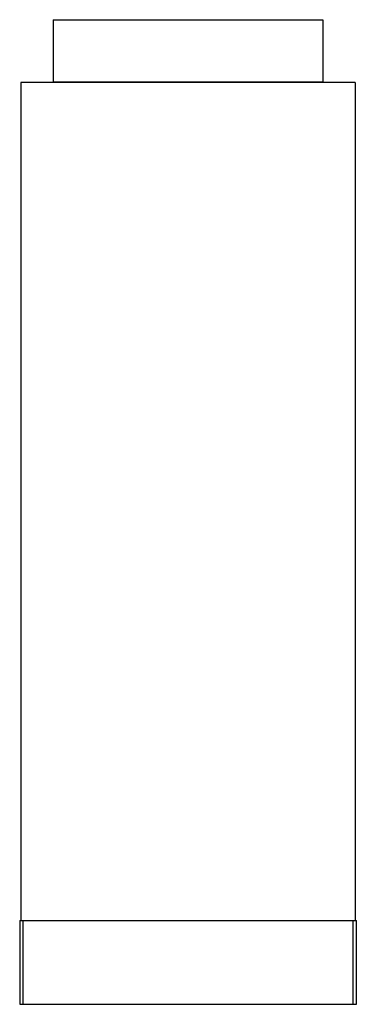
# Model space of a CAD drawing. Header units: millimetres. Extents: x 575 to 1380, y 182 to 2534.
import ezdxf

# ---------------------------------------------------------------- set-up
doc = ezdxf.new("R2010")
doc.units = ezdxf.units.MM
doc.header["$LTSCALE"] = 177.70984
doc.layers.get('0').update_dxf_attribs({"linetype": 'CONTINUOUS'})

msp = doc.modelspace()

# ---------------------------------------------------------------- linework, layer by layer
at = {"color": 7, "linetype": 'Continuous'}
for p, q in [((654.7, 2534.4), (654.7, 2384.4)), ((654.7, 2534.4), (1299.7, 2534.4)), ((1299.7, 2534.4), (1299.7, 2384.4)), ((577.2, 2384.4), (577.2, 381.9)), ((1377.2, 2384.4), (577.2, 2384.4)), ((654.7, 2385.9), (1299.7, 2385.9)), ((1377.2, 2384.4), (1377.2, 381.9)), ((574.7, 381.9), (1379.7, 381.9)), ((574.7, 381.9), (574.7, 181.9)), ((583.3, 181.9), (583.3, 381.9)), ((1371.1, 381.9), (1371.1, 181.9)), ((1379.7, 181.9), (1379.7, 381.9)), ((574.7, 181.9), (1379.7, 181.9))]:
    msp.add_line(p, q, dxfattribs=at)

doc.saveas('drawing.dxf')
